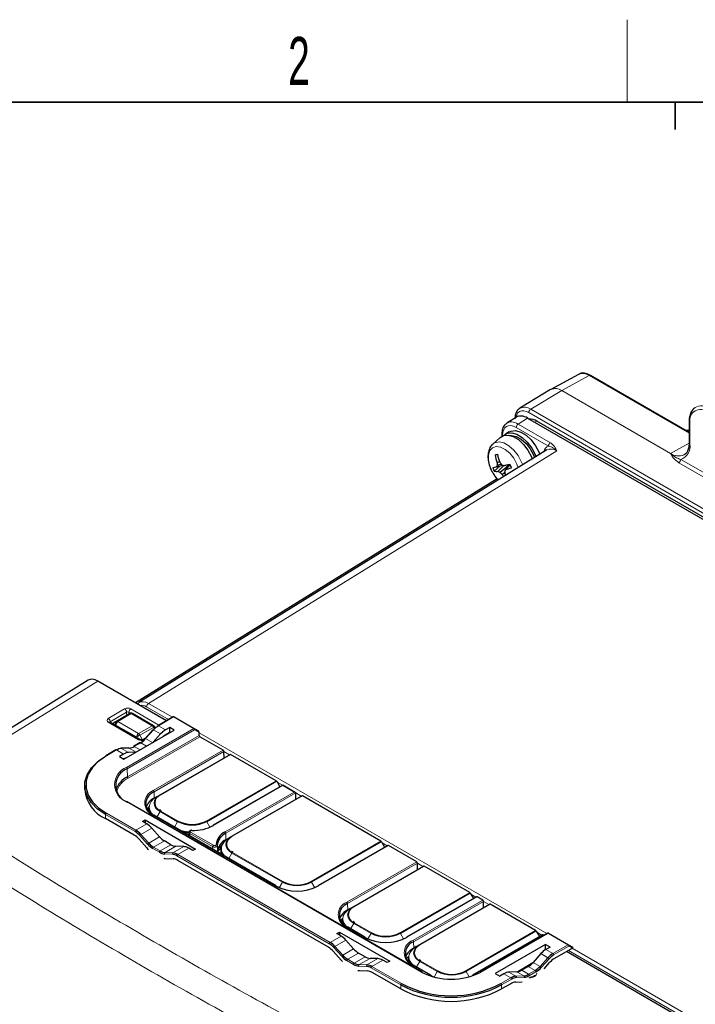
# Paper-space layout 'Blatt4' of a CAD drawing. Header units: millimetres. Extents: x 5 to 418, y 2 to 292.
# Tile 39 of 52: x 77 to 126, y 217 to 288. Entities that reach past the tile are written whole.
import ezdxf

# ---------------------------------------------------------------- set-up
doc = ezdxf.new("R2010")
doc.units = ezdxf.units.MM
doc.layers.add('SLD-0', color=7, linetype='Continuous')
doc.styles.add('SLDTEXTSTYLE0', font='TXT', dxfattribs={"width": 0.605})

psp = doc.layouts.new('Blatt4')

# ---------------------------------------------------------------- linework, layer by layer
at = {"color": 7, "linetype": 'Continuous', "lineweight": 25}
for p, q in [((117.966, 262.672), (115.962, 261.571)), ((126.025, 258.444), (118.829, 262.598)), ((115.937, 261.557), (113.703, 260.203)), ((113.448, 259.554), (112.75, 259.122)), ((114.262, 259.483), (174.674, 224.609)), ((135.134, 247.606), (114.939, 259.265)), ((126.025, 259.281), (126.025, 257.648)), ((112.378, 258.318), (112.378, 258.168)), ((112.921, 258.482), (112.638, 258.319)), ((126.025, 258.571), (125.798, 258.575)), ((112.253, 258.078), (111.714, 257.588)), ((115.67, 257.163), (85.927, 238.761)), ((114.693, 256.799), (114.77, 256.606)), ((114.81, 256.823), (114.873, 256.669)), ((115.093, 256.986), (115.152, 256.842)), ((112.519, 256.035), (111.976, 255.924)), ((112.22, 256.303), (112.032, 256.223)), ((112.344, 256.125), (112.035, 256.038)), ((112.522, 256.034), (112.112, 255.613)), ((112.967, 256.116), (112.255, 255.533)), ((112.977, 256.091), (112.656, 255.723)), ((114.542, 256.668), (114.608, 256.505)), ((111.72, 255.873), (111.976, 255.924)), ((112.23, 255.976), (111.832, 255.617)), ((112.592, 255.499), (112.399, 255.383)), ((112.04, 255.05), (85.7, 238.747)), ((82.243, 240.394), (68.929, 232.162)), ((87.953, 237.446), (82.954, 240.332)), ((85.901, 238.723), (85.83, 238.672)), ((85.074, 237.853), (84.101, 237.272)), ((85.274, 237.969), (85.074, 237.853)), ((87.016, 237.081), (85.476, 237.97)), ((88.43, 237.722), (87.319, 237.08)), ((88.51, 237.722), (89.971, 236.879)), ((86.02, 236.072), (83.813, 237.345)), ((84.85, 234.649), (88.516, 236.765)), ((86.964, 236.786), (86.395, 236.151)), ((87.136, 236.927), (87.089, 237.007)), ((88.182, 236.958), (87.873, 236.779)), ((88.516, 236.765), (88.182, 236.958)), ((88.182, 236.605), (88.182, 236.958)), ((89.971, 236.879), (90.271, 236.705)), ((86.394, 236.149), (86.269, 236.075)), ((87.513, 236.481), (86.95, 235.861)), ((87.937, 236.463), (88.182, 236.605)), ((88.182, 236.605), (88.21, 236.588)), ((90.331, 236.376), (90.328, 236.581)), ((92.079, 235.302), (90.387, 236.279)), ((84.271, 235.321), (83.532, 234.894)), ((85.211, 235.461), (84.642, 235.439)), ((86.033, 235.848), (85.557, 235.573)), ((92.142, 234.743), (92.135, 235.206)), ((84.825, 235.02), (84.516, 234.841)), ((84.516, 234.841), (84.85, 234.649)), ((85.736, 235.16), (85.182, 235.136)), ((87.487, 232.056), (92.578, 234.995)), ((95.937, 233.075), (92.618, 234.991)), ((81.992, 232.735), (81.992, 232.441)), ((96.42, 232.758), (91.345, 229.828)), ((95.977, 233.033), (96.207, 232.635)), ((97.335, 232.23), (96.42, 232.758)), ((87.239, 231.913), (87.051, 231.804)), ((87.24, 231.913), (87.487, 232.056)), ((92.719, 229.035), (97.811, 231.974)), ((97.375, 231.723), (97.368, 232.184)), ((103.574, 228.666), (97.851, 231.97)), ((106.569, 219.148), (85.073, 231.558)), ((86.605, 230.896), (86.671, 230.988)), ((86.674, 231.125), (86.67, 230.952)), ((87.567, 230.875), (87.452, 230.952)), ((85.599, 229.115), (83.515, 230.318)), ((86.213, 230.106), (86.406, 230.217)), ((86.406, 230.217), (86.402, 229.997)), ((86.406, 230.217), (90.072, 228.101)), ((95.937, 225.42), (87.027, 230.563)), ((86.522, 229.928), (86.213, 230.106)), ((87.444, 228.991), (86.88, 229.628)), ((85.958, 228.817), (86.527, 228.182)), ((89.502, 229.135), (89.571, 229.128)), ((89.586, 229.326), (89.573, 229.093)), ((92.283, 228.783), (92.471, 228.892)), ((92.472, 228.893), (92.719, 229.035)), ((88.277, 228.416), (87.801, 228.691)), ((89.21, 228.283), (88.637, 228.302)), ((89.879, 227.99), (89.57, 228.168)), ((90.072, 228.101), (89.879, 227.99)), ((91.707, 228.167), (91.942, 228.303)), ((91.91, 228.163), (91.832, 228.11)), ((91.906, 228.104), (91.903, 227.931)), ((91.928, 228.175), (91.926, 228.293)), ((104.073, 228.359), (98.982, 225.42)), ((103.614, 228.624), (103.843, 228.226)), ((106.178, 227.163), (104.113, 228.355)), ((87.858, 227.413), (88.427, 227.391)), ((92.799, 227.854), (92.685, 227.931)), ((99.742, 220.951), (88.785, 227.276)), ((101.587, 223.916), (106.678, 226.855)), ((106.242, 226.604), (106.235, 227.066)), ((110.037, 224.935), (106.718, 226.851)), ((110.536, 224.628), (105.445, 221.689)), ((110.077, 224.893), (110.306, 224.495)), ((110.987, 224.387), (110.576, 224.624)), ((101.338, 223.773), (101.151, 223.665)), ((101.339, 223.774), (101.587, 223.916)), ((106.395, 221.141), (111.486, 224.08)), ((111.05, 223.828), (111.043, 224.29)), ((114.845, 222.16), (111.526, 224.076)), ((100.699, 222.962), (100.77, 222.809)), ((100.774, 222.986), (100.77, 222.813)), ((102.4, 221.689), (101.127, 222.424)), ((101.667, 222.735), (101.552, 222.812)), ((100.355, 221.942), (100.548, 222.053)), ((100.664, 221.764), (100.355, 221.942)), ((100.548, 222.053), (100.545, 221.833)), ((100.548, 222.053), (104.214, 219.937)), ((115.345, 221.852), (110.253, 218.913)), ((115.706, 221.976), (110.808, 219.148)), ((114.885, 222.117), (115.115, 221.72)), ((115.435, 221.819), (115.385, 221.848)), ((115.786, 221.976), (117.247, 221.132)), ((101.586, 220.827), (101.022, 221.464)), ((106.147, 220.997), (105.959, 220.889)), ((106.148, 220.998), (106.395, 221.141)), ((115.556, 221.155), (111.89, 219.039)), ((115.89, 220.962), (115.556, 221.155)), ((115.561, 220.799), (115.556, 221.155)), ((115.89, 220.962), (115.581, 220.784)), ((117.518, 220.884), (116.221, 220.135)), ((117.247, 221.132), (117.541, 220.962)), ((100.1, 220.652), (100.669, 220.018)), ((102.419, 220.252), (101.943, 220.527)), ((105.544, 220.232), (105.582, 220.21)), ((105.582, 220.21), (105.578, 220.037)), ((115.224, 220.484), (114.659, 219.847)), ((115.561, 220.799), (115.584, 220.786)), ((142.625, 205.885), (117.081, 220.631)), ((103.352, 220.119), (102.779, 220.138)), ((104.021, 219.826), (103.712, 220.004)), ((104.214, 219.937), (104.021, 219.826)), ((107.208, 218.913), (105.935, 219.648)), ((106.475, 219.959), (106.36, 220.037)), ((114.638, 219.824), (113.535, 219.165)), ((114.302, 219.547), (113.826, 219.273)), ((115.461, 219.388), (115.862, 219.836)), ((102, 219.249), (102.569, 219.227)), ((105.011, 217.909), (102.927, 219.112)), ((107.436, 218.777), (107.168, 218.909)), ((111.89, 219.039), (112.224, 218.846)), ((112.533, 219.024), (112.224, 218.846)), ((113.466, 219.158), (112.893, 219.139)), ((113.035, 218.296), (112.365, 217.909)), ((113.394, 218.411), (113.855, 218.429))]:
    psp.add_line(p, q, dxfattribs=at)
at = {"color": 7, "linetype": 'Continuous', "lineweight": 18}
for p, q in [((118.732, 262.59), (116.752, 261.487)), ((126.025, 258.38), (118.732, 262.59)), ((116.747, 261.484), (114.484, 260.132)), ((124.667, 256.912), (116.747, 261.484)), ((116.752, 261.487), (124.671, 256.915)), ((127.639, 252.214), (114.345, 259.888)), ((114.484, 260.132), (127.778, 252.458)), ((114.262, 259.483), (113.565, 259.052)), ((113.565, 259.052), (115.916, 257.695)), ((114.79, 259.179), (114.939, 259.265)), ((126.083, 259.2), (126.083, 257.567)), ((112.437, 258.237), (112.437, 258.197)), ((115.777, 257.451), (113.427, 258.808)), ((124.671, 256.915), (126.025, 257.669)), ((116.381, 257.1), (86.64, 238.699)), ((128.61, 254.309), (125.276, 256.234)), ((125.415, 256.477), (128.61, 254.633)), ((82.954, 240.332), (69.648, 232.104)), ((83.711, 237.6), (84.899, 238.309)), ((85.344, 237.994), (85.212, 238.07)), ((85.212, 238.07), (85.212, 237.933)), ((85.351, 238.314), (87.403, 237.129)), ((88.101, 237.532), (86.501, 238.456)), ((86.64, 238.699), (88.382, 237.694)), ((85.043, 238.066), (83.855, 237.356)), ((83.855, 237.356), (83.855, 237.321)), ((84.101, 237.272), (84.301, 237.387)), ((84.301, 237.387), (85.274, 237.969)), ((85.376, 237.96), (84.403, 237.379)), ((84.403, 237.379), (85.909, 236.509)), ((85.043, 237.835), (85.043, 238.066)), ((86.916, 237.071), (85.376, 237.96)), ((88.47, 237.718), (87.359, 237.076)), ((89.931, 236.875), (88.47, 237.718)), ((85.917, 236.06), (83.711, 237.334)), ((84.262, 237.134), (84.221, 237.11)), ((85.767, 236.264), (84.262, 237.134)), ((85.033, 234.047), (89.931, 236.875)), ((89.987, 236.778), (85.089, 233.95)), ((85.909, 236.509), (86.916, 237.071)), ((87.014, 236.964), (86.007, 236.403)), ((87, 236.778), (86.431, 236.143)), ((87.513, 236.481), (87, 236.778)), ((87.089, 237.007), (87.014, 236.964)), ((87.069, 236.869), (87.014, 236.964)), ((87.159, 236.946), (87.107, 236.977)), ((87.873, 236.779), (87.359, 237.076)), ((90.328, 236.581), (89.987, 236.778)), ((85.098, 233.355), (90.331, 236.376)), ((90.387, 236.279), (85.155, 233.258)), ((85.808, 236.194), (85.767, 236.264)), ((86.007, 236.403), (86.207, 236.056)), ((86.207, 236.056), (86.414, 236.172)), ((86.935, 235.852), (86.431, 236.143)), ((90.328, 236.571), (115.658, 221.948)), ((84.311, 235.317), (83.572, 234.89)), ((84.825, 235.02), (84.311, 235.317)), ((85.238, 235.454), (84.669, 235.432)), ((85.182, 235.136), (84.669, 235.432)), ((85.742, 235.163), (85.238, 235.454)), ((86.073, 235.844), (85.597, 235.569)), ((86.021, 235.324), (85.597, 235.569)), ((86.497, 235.599), (86.073, 235.844)), ((86.987, 232.363), (92.079, 235.302)), ((92.135, 235.206), (87.044, 232.267)), ((92.537, 234.971), (92.135, 235.204)), ((92.618, 234.991), (87.527, 232.052)), ((85.098, 233.355), (85.089, 233.95)), ((90.846, 230.136), (95.937, 233.075)), ((95.977, 233.033), (90.886, 230.094)), ((96.42, 232.731), (91.385, 229.825)), ((96.396, 232.744), (96.018, 232.962)), ((97.255, 232.249), (96.42, 232.731)), ((87.051, 231.804), (87.044, 232.267)), ((87.05, 231.763), (87.051, 231.804)), ((92.22, 229.343), (97.255, 232.249)), ((97.368, 232.185), (92.277, 229.246)), ((97.851, 231.97), (92.759, 229.031)), ((97.77, 231.951), (97.368, 232.183)), ((106.529, 219.144), (85.033, 231.554)), ((83.515, 230.318), (83.515, 230.612)), ((85.668, 229.369), (83.515, 230.612)), ((83.572, 230.71), (85.725, 229.467)), ((95.897, 225.416), (86.987, 230.559)), ((87.257, 230.431), (87.487, 230.828)), ((88.76, 230.094), (87.487, 230.828)), ((87.527, 230.871), (88.8, 230.136)), ((86.522, 229.928), (85.725, 229.467)), ((86.88, 229.628), (86.084, 229.169)), ((88.53, 229.696), (88.76, 230.094)), ((91.117, 229.693), (90.886, 230.094)), ((86.572, 228.456), (86.003, 229.091)), ((86.084, 229.169), (86.652, 228.534)), ((87.444, 228.991), (86.652, 228.534)), ((89.649, 229.236), (89.639, 229.055)), ((91.312, 228.276), (89.649, 229.236)), ((89.705, 229.333), (91.368, 228.373)), ((92.283, 228.783), (92.277, 229.246)), ((87.43, 227.862), (86.954, 228.137)), ((87.801, 228.691), (87.011, 228.235)), ((87.011, 228.235), (87.487, 227.96)), ((88.277, 228.416), (87.487, 227.96)), ((88.637, 228.302), (87.845, 227.845)), ((89.21, 228.283), (88.414, 227.823)), ((89.57, 228.168), (88.773, 227.708)), ((91.316, 228.088), (91.312, 228.276)), ((91.72, 228.2), (91.955, 228.336)), ((98.483, 225.727), (103.574, 228.666)), ((103.614, 228.624), (98.523, 225.685)), ((104.113, 228.355), (99.022, 225.416)), ((104.032, 228.335), (103.654, 228.554)), ((88.382, 227.717), (87.813, 227.74)), ((87.845, 227.845), (88.414, 227.823)), ((99.811, 221.205), (88.716, 227.61)), ((88.773, 227.708), (99.867, 221.303)), ((92.49, 227.41), (92.719, 227.808)), ((96.396, 225.685), (92.719, 227.808)), ((92.759, 227.85), (96.436, 225.727)), ((101.087, 224.224), (106.178, 227.163)), ((106.235, 227.066), (101.144, 224.127)), ((106.718, 226.851), (101.627, 223.912)), ((106.637, 226.832), (106.235, 227.064)), ((96.165, 225.284), (96.396, 225.685)), ((98.754, 225.284), (98.523, 225.685)), ((104.946, 221.996), (110.037, 224.935)), ((110.077, 224.893), (104.986, 221.954)), ((110.576, 224.624), (105.485, 221.685)), ((110.495, 224.604), (110.117, 224.823)), ((101.151, 223.665), (101.144, 224.127)), ((105.895, 221.448), (110.987, 224.387)), ((111.043, 224.29), (105.952, 221.351)), ((111.526, 224.076), (106.435, 221.137)), ((111.445, 224.056), (111.043, 224.288)), ((101.15, 223.623), (101.151, 223.665)), ((102.36, 221.685), (101.087, 222.42)), ((101.357, 222.291), (101.587, 222.689)), ((102.859, 221.954), (101.587, 222.689)), ((101.627, 222.731), (102.899, 221.996)), ((100.664, 221.764), (99.867, 221.303)), ((102.628, 221.553), (102.859, 221.954)), ((105.217, 221.553), (104.986, 221.954)), ((109.754, 219.221), (114.845, 222.16)), ((114.885, 222.117), (109.794, 219.178)), ((115.385, 221.848), (110.293, 218.909)), ((115.746, 221.972), (110.848, 219.144)), ((115.304, 221.829), (114.926, 222.047)), ((117.207, 221.129), (115.746, 221.972)), ((100.714, 220.292), (100.145, 220.926)), ((101.022, 221.464), (100.226, 221.005)), ((100.226, 221.005), (100.795, 220.37)), ((105.959, 220.889), (105.952, 221.351)), ((105.958, 220.847), (105.959, 220.889)), ((116.095, 220.487), (117.207, 221.129)), ((117.263, 221.031), (116.152, 220.389)), ((117.518, 220.884), (117.263, 221.031)), ((117.51, 220.879), (139.782, 208.021)), ((101.586, 220.827), (100.795, 220.37)), ((101.943, 220.527), (101.153, 220.071)), ((102.419, 220.252), (101.629, 219.796)), ((115.168, 219.553), (115.737, 220.188)), ((115.224, 220.484), (115.737, 220.188)), ((115.581, 220.784), (116.095, 220.487)), ((139.644, 207.778), (117.229, 220.717)), ((101.572, 219.698), (101.097, 219.973)), ((101.153, 220.071), (101.629, 219.796)), ((102.524, 219.553), (101.955, 219.575)), ((102.779, 220.138), (101.988, 219.681)), ((101.988, 219.681), (102.556, 219.659)), ((103.352, 220.119), (102.556, 219.659)), ((105.011, 218.203), (102.858, 219.446)), ((103.712, 220.004), (102.915, 219.544)), ((102.915, 219.544), (105.068, 218.301)), ((107.168, 218.909), (105.895, 219.644)), ((106.165, 219.515), (106.395, 219.913)), ((107.668, 219.178), (106.395, 219.913)), ((106.435, 219.955), (107.708, 219.221)), ((114.535, 219.72), (113.653, 219.194)), ((114.302, 219.547), (114.809, 219.255)), ((114.659, 219.847), (115.168, 219.553)), ((115.817, 220.11), (115.248, 219.475)), ((107.439, 218.782), (107.668, 219.178)), ((110.011, 218.802), (109.794, 219.178)), ((112.309, 218.301), (113.048, 218.727)), ((112.533, 219.024), (113.048, 218.727)), ((112.893, 219.139), (113.406, 218.843)), ((113.406, 218.843), (113.975, 218.865)), ((114.008, 218.759), (113.439, 218.737)), ((113.466, 219.158), (113.975, 218.865)), ((113.826, 219.273), (114.334, 218.98)), ((114.334, 218.98), (114.809, 219.255)), ((114.866, 219.157), (114.39, 218.882)), ((105.011, 217.909), (105.011, 218.203)), ((113.104, 218.629), (112.365, 218.203)), ((112.365, 217.909), (112.365, 218.203))]:
    psp.add_line(p, q, dxfattribs=at)
at = {"color": 7, "linetype": 'Continuous', "lineweight": 25, "flags": 128}
for points in [[(115.942, 261.56), (115.952, 261.566), (115.962, 261.571)], [(112.253, 258.078), (112.5, 258.221), (112.834, 258.252), (113.207, 258.148), (113.592, 257.916), (113.96, 257.574), (114.285, 257.148), (114.542, 256.668)], [(112.513, 258.225), (112.769, 258.376), (113.102, 258.407), (113.475, 258.303), (113.86, 258.071), (114.229, 257.729), (114.554, 257.303), (114.81, 256.823)], [(112.921, 258.482), (113.052, 258.54), (113.385, 258.57), (113.758, 258.466), (114.143, 258.234), (114.512, 257.892), (114.836, 257.466), (115.093, 256.986)], [(112.985, 258.225), (113.084, 258.23), (113.429, 258.157), (113.791, 257.957), (114.141, 257.646), (114.45, 257.25), (114.693, 256.799)], [(111.896, 256.814), (111.915, 256.818), (111.935, 256.822), (111.956, 256.826), (111.976, 256.83), (111.997, 256.835), (112.018, 256.839), (112.039, 256.843), (112.061, 256.847)], [(112.521, 256.034), (112.573, 256.044), (112.626, 256.055), (112.68, 256.066), (112.734, 256.077), (112.79, 256.088), (112.847, 256.1), (112.905, 256.112), (112.964, 256.123)], [(112.601, 255.423), (112.636, 255.359), (112.666, 255.304)], [(86.398, 236.13), (86.395, 236.138), (86.394, 236.145), (86.395, 236.15), (86.395, 236.151)], [(83.515, 230.612), (82.933, 231.013), (82.48, 231.466), (82.17, 231.958), (82.012, 232.473), (82.012, 232.997), (82.17, 233.512), (82.48, 234.004), (82.933, 234.457), (83.515, 234.858)], [(83.572, 234.89), (82.998, 234.496), (82.552, 234.05), (82.247, 233.565), (82.092, 233.058), (82.092, 232.543), (82.247, 232.035), (82.552, 231.551), (82.998, 231.105), (83.572, 230.71)], [(96.42, 232.731), (96.42, 232.742), (96.42, 232.751), (96.42, 232.756), (96.42, 232.758), (96.42, 232.758)], [(87.205, 231.83), (87.3, 231.924), (87.487, 232.056)], [(86.679, 231.197), (86.585, 231.082), (86.533, 231.002)], [(86.67, 230.952), (86.67, 230.939), (86.685, 230.804)], [(92.438, 228.809), (92.532, 228.904), (92.719, 229.035)], [(91.661, 227.878), (91.736, 228.018), (91.909, 228.15)], [(91.903, 227.931), (91.903, 227.918), (91.93, 227.733)], [(101.305, 223.691), (101.4, 223.785), (101.587, 223.916)], [(100.79, 223.069), (100.685, 222.942), (100.62, 222.84)], [(100.77, 222.813), (100.77, 222.799), (100.783, 222.672)], [(106.113, 220.915), (106.208, 221.009), (106.395, 221.141)], [(105.587, 220.281), (105.493, 220.167), (105.441, 220.087)], [(105.578, 220.037), (105.578, 220.023), (105.593, 219.888)]]:
    psp.add_lwpolyline(points, dxfattribs=at)
at = {"color": 7, "linetype": 'Continuous', "lineweight": 18, "flags": 128}
for points in [[(114.345, 259.888), (114.16, 259.974), (113.982, 260.015), (113.817, 260.008), (113.673, 259.955), (113.555, 259.857), (113.467, 259.718), (113.413, 259.543), (113.411, 259.531)], [(126.025, 258.553), (125.917, 258.568), (125.801, 258.574)], [(111.71, 257.585), (111.868, 257.691), (112.176, 257.754), (112.53, 257.679), (112.901, 257.475), (113.259, 257.156), (113.576, 256.75), (113.825, 256.288), (113.909, 256.073)], [(113.579, 255.869), (113.479, 256.14), (113.249, 256.561), (112.956, 256.928), (112.625, 257.208), (112.286, 257.376), (111.969, 257.418), (111.703, 257.329), (111.51, 257.117), (111.408, 256.802), (111.407, 256.41), (111.505, 255.978), (111.695, 255.543), (111.96, 255.145), (112.118, 254.965)], [(86.964, 236.786), (86.967, 236.787), (86.973, 236.788), (86.98, 236.787), (86.989, 236.783), (87, 236.778)], [(86.007, 236.403), (85.977, 236.386), (85.945, 236.367), (85.912, 236.348), (85.878, 236.328), (85.846, 236.31), (85.816, 236.292), (85.789, 236.277), (85.767, 236.264)], [(86.395, 236.151), (86.398, 236.153), (86.404, 236.153), (86.411, 236.152), (86.421, 236.148), (86.431, 236.143)], [(87.24, 231.913), (87.009, 231.751), (86.838, 231.566), (86.733, 231.366), (86.697, 231.157), (86.733, 230.948), (86.838, 230.748), (87.009, 230.563), (87.044, 230.534)], [(87.487, 230.828), (87.3, 230.96), (87.161, 231.11), (87.075, 231.273), (87.047, 231.442), (87.075, 231.612), (87.161, 231.774), (87.205, 231.83)], [(92.472, 228.893), (92.242, 228.73), (92.071, 228.545), (91.965, 228.345), (91.93, 228.136), (91.965, 227.927), (92.071, 227.727), (92.207, 227.573)], [(92.719, 227.808), (92.532, 227.939), (92.394, 228.089), (92.308, 228.252), (92.279, 228.421), (92.308, 228.591), (92.394, 228.754), (92.438, 228.809)], [(101.339, 223.774), (101.109, 223.612), (100.938, 223.427), (100.832, 223.226), (100.797, 223.017), (100.832, 222.809), (100.938, 222.608), (101.109, 222.423), (101.143, 222.394)], [(101.587, 222.689), (101.4, 222.82), (101.261, 222.97), (101.175, 223.133), (101.146, 223.303), (101.175, 223.472), (101.261, 223.635), (101.305, 223.691)], [(106.148, 220.998), (105.917, 220.836), (105.746, 220.651), (105.641, 220.45), (105.605, 220.241), (105.641, 220.033), (105.746, 219.832), (105.917, 219.647), (105.952, 219.619)], [(106.395, 219.913), (106.208, 220.045), (106.069, 220.195), (105.983, 220.358), (105.955, 220.527), (105.983, 220.696), (106.069, 220.859), (106.113, 220.915)]]:
    psp.add_lwpolyline(points, dxfattribs=at)
at = {"color": 7, "linetype": 'Continuous', "lineweight": 18}
for centre, radius, start, end in [((118.276, 261.951), 0.785, 54.47363, 113.27136), ((118.788, 262.508), 0.099, 65.36294, 124.60051), ((116.284, 260.877), 0.763, 52.6407, 116.99979), ((116.282, 260.828), 0.809, 54.47335, 113.27234), ((116.862, 261.291), 0.225, 119.27099, 120.72364), ((126.919, 259.428), 0.946, 52.45387, 118.96263), ((114.036, 259.527), 0.753, 53.5068, 117.20399), ((114.653, 259.874), 0.308, 123.23001, 177.34812), ((126.859, 259.326), 0.786, 50.79661, 189.21398), ((113.734, 258.794), 0.308, 123.24226, 177.34568), ((126.123, 259.29), 0.0988, 185.12812, 246.21909), ((112.477, 258.327), 0.0987, 185.08352, 246.26162), ((116.085, 257.437), 0.308, 123.24226, 177.34568), ((125.093, 257.424), 1.001, 288.78309, 8.18134), ((126.123, 257.657), 0.0988, 185.08171, 246.23823), ((124.781, 256.719), 0.225, 119.27099, 120.72364), ((125.256, 257.741), 1.017, 234.56204, 292.26743), ((125.259, 257.738), 1.012, 234.47258, 293.27271), ((125.107, 256.491), 0.308, 303.22953, 357.34749), ((84.731, 238.046), 0.312, 3.63836, 57.5225), ((85.52, 238.056), 0.308, 123.23003, 177.34787), ((86.809, 238.442), 0.308, 123.24142, 177.34651), ((83.543, 237.336), 0.312, 3.63789, 57.52297), ((83.771, 237.257), 0.0973, 64.34468, 128.29764), ((84.413, 237.24), 0.185, 127.14825, 215.07783), ((84.569, 237.12), 0.307, 122.60591, 177.39508), ((84.344, 237.293), 0.104, 55.47772, 114.54455), ((85.317, 237.875), 0.104, 55.47632, 114.54595), ((85.434, 237.878), 0.101, 65.69459, 125.61636), ((88.447, 237.685), 0.0402, 54.38998, 114.29641), ((88.493, 237.685), 0.0402, 65.69245, 125.61021), ((84.175, 237.151), 0.142, 121.37099, 155.07018), ((86.975, 236.989), 0.101, 65.69459, 125.61636), ((86.758, 236.827), 0.291, 28.2355, 57.11188), ((89.954, 236.842), 0.0402, 65.69245, 125.61021), ((89.864, 236.771), 0.123, 3.22915, 57.34901), ((89.927, 236.82), 0.0734, 325.22296, 53.43982), ((86.074, 236.25), 0.307, 122.60591, 177.39508), ((85.751, 236.265), 0.291, 28.2355, 57.11188), ((85.977, 235.984), 0.0975, 64.41802, 128.22968), ((86.309, 235.992), 0.0919, 65.39865, 114.886), ((84.287, 235.284), 0.0402, 54.38998, 114.29641), ((85.213, 235.412), 0.0494, 59.22295, 91.98398), ((86.049, 235.811), 0.0402, 54.38025, 114.31995), ((85.506, 232.8), 1.333, 110.78339, 249.21661), ((84.966, 233.943), 0.123, 3.22915, 57.34901), ((85.807, 231.874), 1.53, 115.23439, 164.97049), ((85.221, 233.362), 0.123, 183.22782, 237.35034), ((87.33, 231.461), 0.965, 110.78351, 249.21649), ((86.921, 232.26), 0.123, 3.23221, 57.34467), ((87.751, 231.461), 0.632, 110.78354, 249.21667), ((87.503, 232.019), 0.0402, 54.37387, 114.33442), ((85.056, 231.522), 0.0395, 65.11747, 126.19327), ((83.638, 230.607), 0.123, 122.60489, 177.39757), ((87.011, 230.528), 0.0394, 64.96917, 126.33349), ((87.588, 230.773), 0.115, 121.95435, 151.14932), ((85.791, 229.364), 0.123, 122.60489, 177.39757), ((88.861, 230.038), 0.115, 121.95435, 151.14932), ((89.823, 232.145), 2.311, 242.60965, 297.39039), ((89.787, 232.219), 2.865, 250.84335, 266.31145), ((90.785, 230.038), 0.115, 28.84861, 58.04635), ((91.362, 229.793), 0.0395, 53.74688, 114.95047), ((86.202, 228.966), 0.234, 120.28222, 147.97084), ((89.772, 229.229), 0.123, 122.65306, 176.77253), ((92.153, 229.239), 0.123, 3.23129, 57.34498), ((92.984, 228.441), 0.632, 110.78355, 249.21655), ((92.736, 228.999), 0.0402, 54.37891, 114.32795), ((86.771, 228.332), 0.234, 120.28706, 147.96957), ((87.077, 228.132), 0.123, 122.60602, 177.39644), ((91.435, 228.269), 0.123, 122.65306, 176.77253), ((91.58, 228.35), 0.0734, 7.4571, 95.61283), ((87.553, 227.857), 0.123, 122.60602, 177.39644), ((87.899, 227.771), 0.0915, 125.62018, 200.02866), ((88.467, 227.749), 0.0914, 125.61972, 200.02764), ((88.839, 227.604), 0.123, 122.60489, 177.39757), ((92.821, 227.752), 0.115, 121.95435, 151.14932), ((95.92, 225.384), 0.0394, 64.96917, 126.33349), ((96.497, 225.629), 0.115, 121.95435, 151.14932), ((97.46, 227.737), 2.311, 242.60969, 297.39031), ((98.422, 225.629), 0.115, 28.85015, 58.0455), ((98.999, 225.384), 0.0395, 53.72799, 114.97006), ((101.429, 223.322), 0.965, 110.7835, 249.21644), ((101.021, 224.12), 0.123, 3.23106, 57.34521), ((101.851, 223.322), 0.632, 110.78352, 249.21658), ((101.603, 223.88), 0.0402, 54.3773, 114.33028), ((101.11, 222.388), 0.0394, 64.96917, 126.33349), ((101.688, 222.633), 0.115, 121.95435, 151.14932), ((102.383, 221.653), 0.0394, 64.96917, 126.33349), ((102.96, 221.898), 0.115, 121.95435, 151.14932), ((103.922, 224.006), 2.311, 242.60967, 297.39033), ((104.884, 221.898), 0.115, 28.84967, 58.04564), ((105.462, 221.653), 0.0395, 53.73266, 114.9654), ((115.723, 221.94), 0.0396, 53.87397, 114.81028), ((115.769, 221.939), 0.0402, 65.69245, 125.61021), ((99.933, 221.2), 0.123, 122.60489, 177.39757), ((100.344, 220.802), 0.234, 120.28342, 147.96963), ((106.238, 220.546), 0.965, 110.78348, 249.21645), ((105.829, 221.344), 0.123, 3.23117, 57.34502), ((106.659, 220.546), 0.632, 110.78357, 249.21656), ((106.411, 221.104), 0.0402, 54.37786, 114.32972), ((117.23, 221.096), 0.0402, 65.69245, 125.61021), ((117.141, 221.025), 0.123, 2.60479, 57.3946), ((117.203, 221.073), 0.0738, 324.81808, 53.64834), ((100.913, 220.168), 0.234, 120.28638, 147.97025), ((115.619, 219.986), 0.234, 32.03642, 59.71024), ((116.029, 220.383), 0.123, 2.60479, 57.3946), ((101.219, 219.967), 0.123, 122.60602, 177.39644), ((101.695, 219.693), 0.123, 122.60602, 177.39644), ((102.041, 219.607), 0.0915, 125.62089, 200.02826), ((102.61, 219.585), 0.0914, 125.61875, 200.02876), ((102.981, 219.44), 0.123, 122.60489, 177.39757), ((105.919, 219.612), 0.0394, 64.96917, 126.33349), ((106.496, 219.857), 0.115, 121.95435, 151.14932), ((115.05, 219.351), 0.234, 32.02722, 59.71586), ((106.552, 219.112), 0.0395, 65.11747, 126.19327), ((107.192, 218.877), 0.0394, 64.96917, 126.33349), ((107.769, 219.123), 0.115, 121.95435, 151.14932), ((108.731, 221.23), 2.311, 242.60967, 297.39033), ((109.693, 219.123), 0.115, 28.84967, 58.04564), ((110.27, 218.877), 0.0395, 53.72806, 114.97035), ((110.824, 219.112), 0.0396, 53.87397, 114.81028), ((112.981, 218.624), 0.123, 2.60479, 57.3946), ((113.353, 218.768), 0.0915, 339.97325, 54.37828), ((113.922, 218.79), 0.0914, 339.97048, 54.38447), ((114.267, 218.876), 0.123, 2.60592, 57.39347), ((114.743, 219.151), 0.123, 2.60592, 57.39347), ((105.134, 218.197), 0.123, 122.60489, 177.39757), ((112.243, 218.197), 0.123, 2.60479, 57.3946)]:
    psp.add_arc(centre, radius, start, end, dxfattribs=at)
at = {"color": 7, "linetype": 'Continuous', "lineweight": 25}
for centre, radius, start, end in [((114.418, 258.451), 0.967, 57.35046, 92.34408), ((116.029, 257.458), 4.183, 188.85522, 197.16544), ((118.13, 258.326), 6.246, 193.6932, 199.27574), ((113.908, 255.012), 2.136, 151.28576, 154.73033), ((115.41, 256.176), 3.379, 179.19548, 182.33401), ((116.759, 259.767), 5.723, 217.73757, 219.7877), ((114.804, 261.393), 5.825, 245.21109, 246.9222), ((118.669, 258.464), 6.167, 202.3059, 204.89291), ((115.6, 257.415), 4.175, 201.68824, 205.50976), ((111.991, 256.884), 1.277, 262.80703, 275.42213), ((113.483, 257.904), 2.67, 239.10897, 242.6252), ((115.236, 258.243), 4.029, 222.27802, 225.24158), ((115.825, 257.369), 3.96, 210.10324, 213.10336), ((123.052, 249.399), 12.168, 148.68799, 149.3667), ((117.445, 256.019), 4.881, 184.92814, 187.00365), ((111.216, 260.547), 5.035, 286.6235, 291.67124), ((85.376, 237.797), 0.2, 60.00269, 119.99782), ((88.47, 237.653), 0.08, 60.00269, 119.99731), ((84.203, 237.1), 0.2, 120.87094, 144.90724), ((88.018, 235.845), 1.396, 120.82804, 138.78013), ((88.125, 235.792), 1.496, 120.82765, 138.78104), ((86.916, 236.907), 0.2, 30.00252, 60.00269), ((87.335, 237.044), 0.0402, 54.38998, 114.29641), ((85.198, 237.181), 1.596, 300.82778, 318.7805), ((85.306, 237.128), 1.496, 300.82681, 318.78187), ((90.454, 236.382), 0.123, 183.22782, 237.35034), ((84.725, 234.642), 0.792, 94.05612, 121.56637), ((84.644, 235.39), 0.0495, 59.24669, 91.95486), ((85.182, 236.244), 0.792, 274.05486, 301.56763), ((85.573, 235.537), 0.0402, 54.38025, 114.31995), ((92.012, 235.199), 0.123, 3.23221, 57.34467), ((83.548, 234.858), 0.0402, 54.38998, 114.29641), ((92.595, 234.958), 0.0402, 54.37387, 114.33442), ((85.55, 232.736), 1.298, 110.78348, 249.21642), ((85.794, 231.903), 1.61, 115.5986, 161.26575), ((95.876, 232.977), 0.115, 28.84861, 58.04635), ((84.529, 232.653), 2.545, 184.78213, 246.5381), ((87.374, 231.397), 0.93, 110.78338, 249.21662), ((87.555, 230.758), 1.161, 115.71336, 160.11254), ((87.263, 231.881), 0.0397, 125.43154, 184.54611), ((97.827, 231.938), 0.0402, 54.37891, 114.32795), ((87.397, 231.127), 0.724, 180.15107, 220.05735), ((87.004, 230.531), 0.0396, 355.38403, 54.65251), ((84.958, 228.183), 1.496, 41.21906, 59.17235), ((89.823, 232.111), 2.224, 242.60973, 297.39024), ((89.882, 232.652), 3.202, 268.3879, 297.99744), ((89.917, 229.453), 0.125, 174.20188, 180.92363), ((91.368, 229.796), 0.0396, 125.35178, 184.61522), ((84.833, 227.831), 1.496, 41.21964, 59.1727), ((84.953, 228.171), 1.396, 41.21993, 59.17196), ((89.798, 232.288), 2.993, 255.87818, 265.90918), ((92.671, 228.338), 1.101, 114.17372, 175.58185), ((92.711, 228.278), 1.061, 114.17368, 175.58192), ((92.711, 227.825), 1.049, 114.02214, 176.54466), ((92.734, 228.102), 0.804, 110.20411, 213.76468), ((92.495, 228.86), 0.0397, 125.43306, 184.54105), ((87.822, 229.34), 1.738, 221.81091, 226.68803), ((87.772, 229.507), 1.596, 221.2196, 239.17222), ((87.777, 229.519), 1.496, 221.2182, 239.17317), ((103.513, 228.569), 0.115, 28.85015, 58.0455), ((104.09, 228.323), 0.0395, 53.72799, 114.97006), ((87.872, 228.582), 0.845, 238.43392, 265.94312), ((87.901, 228.635), 0.792, 238.43234, 265.9454), ((87.884, 228.027), 0.614, 257.84787, 267.56112), ((88.329, 226.98), 0.739, 58.43439, 85.94263), ((88.358, 227.033), 0.792, 58.43361, 85.94413), ((88.371, 226.601), 0.792, 58.43347, 85.94287), ((106.112, 227.059), 0.123, 3.23106, 57.34521), ((106.694, 226.819), 0.0402, 54.3773, 114.33028), ((97.46, 228.432), 3.396, 242.60974, 297.39028), ((95.914, 225.388), 0.0396, 355.38403, 54.65251), ((97.46, 227.702), 2.224, 242.6097, 297.39026), ((99.005, 225.388), 0.0396, 125.35275, 184.61249), ((109.976, 224.838), 0.115, 28.84967, 58.04564), ((110.553, 224.592), 0.0395, 53.73266, 114.9654), ((101.474, 223.258), 0.93, 110.78353, 249.21647), ((101.363, 223.741), 0.0397, 125.4374, 184.53848), ((110.92, 224.283), 0.123, 3.23117, 57.34502), ((111.503, 224.043), 0.0402, 54.37786, 114.32972), ((101.655, 222.618), 1.161, 115.71362, 160.11252), ((101.497, 222.987), 0.724, 180.15006, 220.05855), ((101.104, 222.391), 0.0396, 355.38403, 54.65251), ((103.922, 224.701), 3.396, 242.60973, 297.39029), ((102.377, 221.657), 0.0396, 355.38403, 54.65251), ((103.922, 223.971), 2.224, 242.6097, 297.39025), ((105.468, 221.657), 0.0396, 125.35398, 184.61126), ((114.784, 222.062), 0.115, 28.84967, 58.04564), ((115.361, 221.816), 0.0395, 53.72806, 114.97035), ((115.746, 221.907), 0.08, 60.00269, 119.99731), ((98.975, 219.667), 1.496, 41.21965, 59.17263), ((99.095, 220.006), 1.396, 41.21991, 59.17192), ((99.101, 220.019), 1.496, 41.21902, 59.17235), ((106.282, 220.482), 0.93, 110.78352, 249.21648), ((106.463, 219.842), 1.161, 115.71388, 160.1122), ((106.171, 220.965), 0.0397, 125.43727, 184.53905), ((101.914, 221.343), 1.596, 221.21959, 239.17224), ((101.92, 221.355), 1.496, 221.2182, 239.17318), ((106.305, 220.212), 0.724, 180.15051, 220.05809), ((116.862, 219.203), 1.496, 120.82765, 138.78104), ((116.868, 219.19), 1.396, 120.82804, 138.78013), ((101.964, 221.176), 1.738, 221.81108, 226.68767), ((102.015, 220.418), 0.845, 238.43392, 265.9431), ((102.044, 220.471), 0.792, 238.43232, 265.94542), ((102.471, 218.816), 0.739, 58.43435, 85.94267), ((102.5, 218.869), 0.792, 58.43359, 85.94414), ((105.913, 219.616), 0.0396, 355.38403, 54.65251), ((114.043, 220.539), 1.496, 300.82681, 318.78187), ((114.048, 220.527), 1.596, 300.82778, 318.7805), ((116.988, 218.85), 1.496, 120.82745, 138.78032), ((102.026, 219.863), 0.614, 257.84753, 267.56134), ((102.513, 218.437), 0.792, 58.43345, 85.94287), ((108.688, 223.312), 4.694, 242.60963, 297.39036), ((106.546, 219.116), 0.0396, 355.39914, 54.6374), ((107.185, 218.881), 0.0396, 355.38403, 54.65251), ((108.731, 221.195), 2.224, 242.6097, 297.39025), ((110.276, 218.881), 0.0396, 125.35343, 184.61181), ((110.831, 219.116), 0.0396, 125.36861, 184.59751), ((113.462, 218.053), 0.792, 94.05612, 121.56637), ((113.491, 218), 0.739, 94.05728, 121.56569), ((113.919, 219.655), 0.792, 274.05486, 301.56763), ((113.948, 219.602), 0.845, 274.05706, 301.56604), ((108.688, 225.26), 7.958, 242.48051, 297.51948), ((108.688, 225.25), 7.835, 242.48056, 297.51946), ((113.45, 217.621), 0.792, 94.057, 121.56659), ((108.688, 224.967), 7.958, 242.48051, 297.51948)]:
    psp.add_arc(centre, radius, start, end, dxfattribs=at)
for centre, major_axis, ratio, start_param, end_param in [((114.263, 258.176), (-0.8, 1.386), 0.577197, 5.498025, 6.301042), ((82.955, 239.188), (-0.7, 1.213), 0.577206, 5.498021, 6.300635), ((87.858, 235.808), (0.615, 1.03), 0.56722, 0.793746, 1.230078), ((90.271, 236.613), (-0.0266, 0.0974), 0.512471, 4.247129, 5.805584), ((87.922, 235.492), (0.615, 1.03), 0.56722, 0.793746, 1.054713), ((84.81, 234.049), (0.615, 1.03), 0.56722, 0.357413, 0.793746), ((84.736, 233.653), (0.615, 1.03), 0.56722, 0.532778, 0.706048), ((97.255, 232.184), (0.113, 0), 0.577382, 0.017453, 1.570796), ((97.311, 232.151), (0.0389, 0.0699), 0.587367, 5.488668, 5.506121), ((86.508, 228.939), (-0.584, 1.048), 0.587367, 5.070574, 5.506906), ((87.816, 229.68), (-0.584, 1.048), 0.587367, 1.928982, 2.365314), ((88.292, 229.405), (-0.584, 1.048), 0.587367, 2.365314, 2.801646), ((89.555, 227.18), (-0.584, 1.048), 0.587367, 5.506906, 5.943239), ((100.65, 220.775), (-0.584, 1.048), 0.587367, 5.070574, 5.506906), ((117.461, 220.916), (0.0971, 0.026), 0.51759, 5.190086, 6.760882), ((101.958, 221.515), (-0.584, 1.048), 0.587367, 1.928982, 2.365314), ((102.434, 221.241), (-0.584, 1.048), 0.587367, 2.365314, 2.801646), ((115.596, 219.796), (0.584, 1.048), 0.587367, 0.776279, 1.212611), ((103.698, 219.016), (-0.584, 1.048), 0.587367, 5.506906, 5.943239), ((114.287, 220.536), (0.584, 1.048), 0.587367, 3.917871, 4.354204), ((112.548, 218.036), (0.584, 1.048), 0.587367, 0.339947, 0.776279), ((113.812, 220.261), (0.584, 1.048), 0.587367, 3.481539, 3.917871)]:
    psp.add_ellipse(centre, major_axis=major_axis, ratio=ratio, start_param=start_param, end_param=end_param, dxfattribs=at)
at = {"color": 7, "linetype": 'Continuous', "lineweight": 18}
for centre, major_axis, ratio, start_param, end_param in [((113.427, 257.665), (-0.7, 1.213), 0.577197, 5.498025, 7.068502), ((113.568, 257.746), (-0.805, 1.383), 0.57725, 5.495795, 6.335382), ((116.52, 256.037), (-0.8, 1.386), 0.577202, 6.214019, 6.79969), ((116.379, 255.955), (-0.695, 1.216), 0.57717, 5.500544, 6.303311), ((86.643, 237.557), (-0.705, 1.21), 0.57722, 5.495513, 6.29828), ((85.125, 238.179), (0.32, 0.005), 0.587275, 0.776363, 2.347159), ((85.128, 238.017), (0.12, 0.005), 0.603477, 0.759879, 2.330675), ((86.502, 237.476), (-0.6, 1.04), 0.577202, 5.498029, 6.099), ((83.937, 237.469), (0.32, 0.005), 0.587275, 2.347159, 3.917956), ((83.94, 237.307), (0.12, 0.005), 0.603477, 2.330675, 2.771419), ((86.143, 236.195), (0.32, 0.005), 0.587275, 3.917956, 5.244278), ((114.344, 219.053), (0.574, 0.009), 0.587275, 4.703288, 6.2887)]:
    psp.add_ellipse(centre, major_axis=major_axis, ratio=ratio, start_param=start_param, end_param=end_param, dxfattribs=at)
at = {"color": 7, "linetype": 'Continuous', "lineweight": 25}
for points, knots in [([(118.829, 262.598), (118.77, 262.629), (118.598, 262.72), (118.328, 262.768), (118.089, 262.749), (117.997, 262.679), (117.979, 262.666)], [0, 0, 0, 0, 0.203052, 0.590005, 0.918483, 1, 1, 1, 1]), ([(113.699, 260.182), (113.648, 260.151), (113.516, 260.072), (113.391, 259.833), (113.34, 259.598), (113.337, 259.452), (113.336, 259.421)], [0, 0, 0, 0, 0.213235, 0.55426, 0.906185, 1, 1, 1, 1]), ([(126.462, 260.245), (126.443, 260.236), (126.328, 260.184), (126.184, 259.981), (126.048, 259.669), (126.032, 259.411), (126.025, 259.281)], [0, 0, 0, 0, 0.0601561, 0.3713356, 0.68377, 1, 1, 1, 1]), ([(112.724, 259.085), (112.686, 259.063), (112.565, 258.991), (112.445, 258.765), (112.383, 258.52), (112.379, 258.361), (112.378, 258.318)], [0, 0, 0, 0, 0.159928, 0.510001, 0.869546, 1, 1, 1, 1]), ([(111.715, 257.575), (111.696, 257.562), (111.587, 257.487), (111.467, 257.259), (111.367, 256.921), (111.36, 256.52), (111.449, 256.084), (111.585, 255.709), (111.713, 255.509), (111.754, 255.444)], [0, 0, 0, 0, 0.033769, 0.194323, 0.359258, 0.536674, 0.723265, 0.910928, 1, 1, 1, 1]), ([(126.025, 257.648), (126.022, 257.582), (126.016, 257.39), (125.945, 257.126), (125.817, 256.91), (125.699, 256.842), (125.646, 256.812)], [0, 0, 0, 0, 0.156485, 0.455966, 0.756513, 1, 1, 1, 1]), ([(111.754, 255.444), (111.796, 255.37), (111.897, 255.19), (112.034, 255.047), (112.115, 254.963)], [0, 0, 0, 0, 0.413755, 1, 1, 1, 1]), ([(83.813, 237.345), (83.809, 237.349), (83.803, 237.353), (83.805, 237.351), (83.805, 237.35)], [0, 0, 0, 0, 0.85096, 1, 1, 1, 1]), ([(86.269, 236.075), (86.262, 236.071), (86.248, 236.063), (86.209, 236.051), (86.161, 236.045), (86.108, 236.046), (86.061, 236.054), (86.032, 236.065), (86.023, 236.07), (86.02, 236.072)], [0, 0, 0, 0, 0.141717, 0.285297, 0.442972, 0.611535, 0.781966, 0.923192, 1, 1, 1, 1]), ([(89.793, 229.464), (89.786, 229.465), (89.754, 229.467), (89.698, 229.453), (89.639, 229.422), (89.604, 229.378), (89.588, 229.342), (89.591, 229.324), (89.592, 229.322)], [0, 0, 0, 0, 0.067816, 0.331159, 0.583918, 0.790325, 0.977339, 1, 1, 1, 1]), ([(91.653, 228.359), (91.655, 228.282), (91.658, 228.125), (91.661, 227.968), (91.663, 227.888)], [0, 0, 0, 0, 0.49291, 1, 1, 1, 1]), ([(114.725, 218.853), (114.709, 218.84), (114.665, 218.804), (114.551, 218.76), (114.454, 218.749), (114.41, 218.745)], [0, 0, 0, 0, 0.246287, 0.661414, 1, 1, 1, 1]), ([(114.785, 218.922), (114.78, 218.907), (114.773, 218.886), (114.736, 218.861), (114.725, 218.853)], [0, 0, 0, 0, 0.68575, 1, 1, 1, 1])]:
    psp.add_open_spline(points, degree=3, knots=knots, dxfattribs=at)
at = {"color": 7, "linetype": 'Continuous', "lineweight": 18}
for points, knots in [([(116.381, 257.1), (116.38, 257.101), (116.377, 257.103), (116.36, 257.12), (116.293, 257.182), (116.161, 257.287), (115.99, 257.391), (115.844, 257.432), (115.777, 257.451)], [0, 0, 0, 0, 0.004364, 0.014778, 0.092267, 0.361937, 0.707338, 1, 1, 1, 1]), ([(115.916, 257.695), (115.992, 257.64), (116.149, 257.526), (116.268, 257.334), (116.339, 257.191), (116.372, 257.119), (116.381, 257.101), (116.381, 257.1)], [0, 0, 0, 0, 0.3198628, 0.6612776, 0.9144612, 0.9961317, 1, 1, 1, 1]), ([(125.276, 256.234), (125.163, 256.318), (124.892, 256.52), (124.754, 256.769), (124.667, 256.911), (124.667, 256.912)], [0, 0, 0, 0, 0.415018, 0.9959436, 1, 1, 1, 1]), ([(124.667, 256.912), (124.668, 256.911), (124.809, 256.784), (125.037, 256.607), (125.308, 256.514), (125.415, 256.477)], [0, 0, 0, 0, 0.004409, 0.604812, 1, 1, 1, 1]), ([(69.648, 232.104), (72.722, 230.115), (77.862, 226.788), (85.372, 222.291), (91.976, 218.507), (98.725, 214.811), (103.348, 212.428), (105.66, 211.236)], [0, 0, 0, 0, 0.271012, 0.453209, 0.635506, 0.817703, 1, 1, 1, 1]), ([(104.751, 209.497), (102.432, 210.692), (97.793, 213.084), (91.021, 216.793), (84.393, 220.59), (76.856, 225.103), (71.697, 228.442), (68.612, 230.439)], [0, 0, 0, 0, 0.182198, 0.364496, 0.546692, 0.728987, 1, 1, 1, 1]), ([(89.649, 229.236), (89.634, 229.247), (89.606, 229.268), (89.589, 229.299), (89.592, 229.317), (89.593, 229.322)], [0, 0, 0, 0, 0.426855, 0.842732, 1, 1, 1, 1]), ([(89.792, 229.451), (89.778, 229.45), (89.751, 229.449), (89.715, 229.437), (89.687, 229.42), (89.671, 229.398), (89.669, 229.375), (89.679, 229.351), (89.697, 229.339), (89.705, 229.333)], [0, 0, 0, 0, 0.142482, 0.284947, 0.427319, 0.56957, 0.711746, 0.853985, 1, 1, 1, 1]), ([(91.653, 228.359), (91.651, 228.346), (91.647, 228.321), (91.613, 228.286), (91.562, 228.26), (91.499, 228.245), (91.431, 228.242), (91.364, 228.252), (91.329, 228.268), (91.312, 228.276)], [0, 0, 0, 0, 0.145984, 0.288217, 0.430422, 0.572697, 0.715092, 0.857564, 1, 1, 1, 1]), ([(91.368, 228.373), (91.379, 228.368), (91.4, 228.358), (91.44, 228.352), (91.481, 228.353), (91.519, 228.362), (91.549, 228.378), (91.569, 228.399), (91.572, 228.415), (91.573, 228.423)], [0, 0, 0, 0, 0.142475, 0.284952, 0.427326, 0.569557, 0.711751, 0.853977, 1, 1, 1, 1])]:
    psp.add_open_spline(points, degree=3, knots=knots, dxfattribs=at)
at = {"layer": 'SLD-0', "lineweight": 18}
psp.add_line((121.5, 282.5), (121.5, 288.5), dxfattribs=at)
at = {"layer": 'SLD-0', "lineweight": 35}
psp.add_line((408, 282.5), (26, 282.5), dxfattribs=at)
at = {"layer": 'SLD-0'}
for p, q in [((125, 280.5), (125, 282.5)), ((125, 282.5), (125, 280.5))]:
    psp.add_line(p, q, dxfattribs=at)

# ---------------------------------------------------------------- texts
at = {"layer": 'SLD-0', "insert": (97.603, 287.243), "char_height": 3.5, "attachment_point": 2, "style": 'SLDTEXTSTYLE0'}
psp.add_mtext('2', dxfattribs=at)

doc.saveas('drawing.dxf')
